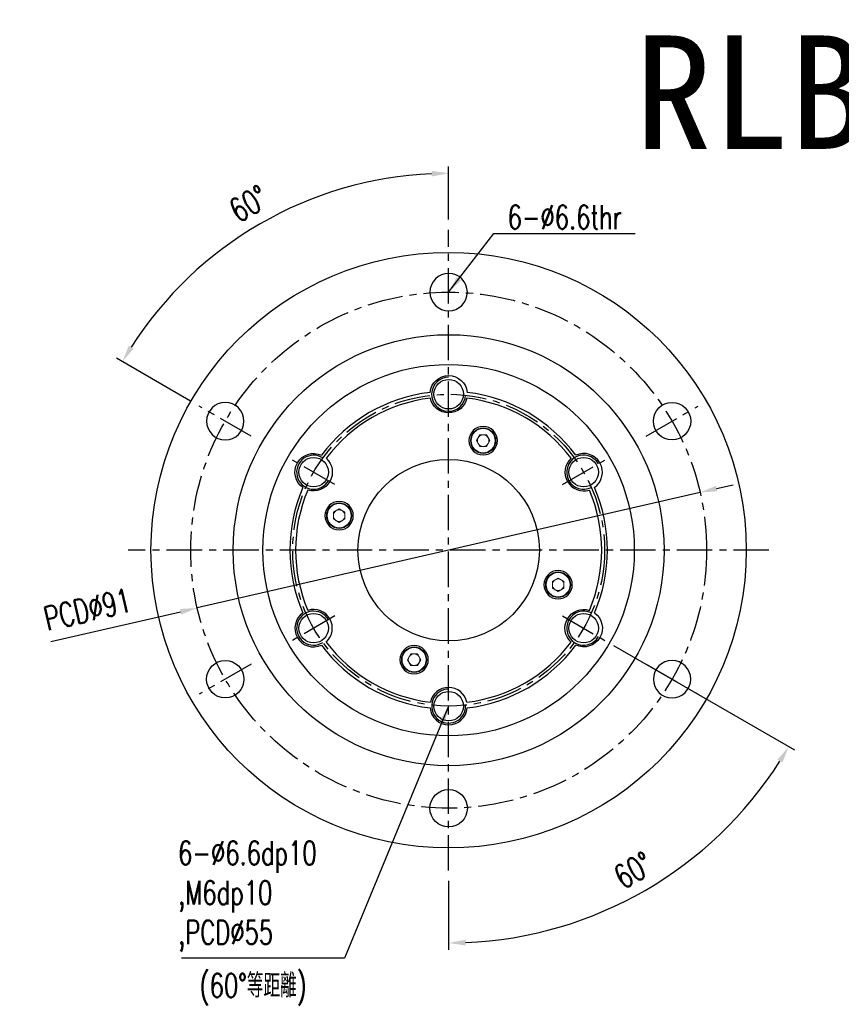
# Model space of a CAD drawing. Header units: millimetres. Extents: x -76 to 217, y -80 to 94.
# Tile 1 of 57: x -76 to 69, y -80 to 94. Entities that reach past the tile are written whole.
import ezdxf
from ezdxf.enums import TextEntityAlignment as Align

# ---------------------------------------------------------------- set-up
doc = ezdxf.new("R2010")
doc.units = ezdxf.units.MM
doc.linetypes.add('CENTER', pattern=[2, 1.25, -0.25, 0.25, -0.25])
for name, color, linetype in [('CHA', 7, 'Continuous'), ('CL', 1, 'CENTER'), ('DIM', 4, 'Continuous'), ('OUT', 3, 'Continuous')]:
    doc.layers.add(name, color=color, linetype=linetype)
doc.styles.add('DIM-7', font='SIMPLEX.shx', dxfattribs={"width": 0.7, "bigfont": 'chineset.shx'})
doc.styles.add('T', font='kaiu.ttf')
doc.dimstyles.new('CNS', dxfattribs={"dimtxt": 3.5, "dimasz": 2.5, "dimexe": 1, "dimexo": 1.5, "dimgap": 0.09, "dimtad": 0, "dimdsep": 46, "dimtxsty": 'DIM-7', "dimcen": 0.09, "dimclrd": 1, "dimclre": 1, "dimclrt": 4, "dimadec": 0, "dimazin": 0, "dimtfac": 1, "dimtix": 1, "dimtmove": 2, "dimatfit": 3, "dimfxl": 1, "dimtvp": 0.971429, "dimtolj": 1, "dimarcsym": 0})

# ---------------------------------------------------------------- blocks, each defined once
blk = doc.blocks.new('*D0')
at = {"layer": 'DEFPOINTS', "color": 0, "ltscale": 5}
for p in [(0, 56.5), (20.09, -11.6), (27.54, -15.9), (0, -56.5), (23.69, -65.09)]:
    blk.add_point(p, dxfattribs=at)
at = {"layer": 'DIM', "color": 7, "lineweight": -2, "ltscale": 5}
for p, q in [((29.1, -16.8), (61.03, -35.23)), ((0, -58.3), (0, -70.47))]:
    blk.add_line(p, q, dxfattribs=at)
blk.add_arc((0, 0), 69.27, 272.4817, 327.5183, dxfattribs=at)
at = {"layer": 'DIM', "color": 7, "ltscale": 5}
for points in [[(58, -36.94), (58.86, -37.46), (59.99, -34.63)], [(3.01, -69.7), (2.99, -68.7), (0, -69.27)]]:
    blk.add_solid(points, dxfattribs=at)
at = {"layer": 'DIM', "color": 7, "lineweight": 30, "ltscale": 5, "insert": (32.59, -56.45), "char_height": 4.2, "attachment_point": 5, "rotation": 30, "style": 'DIM-7'}
blk.add_mtext('\\A1;60°', dxfattribs=at)
blk = doc.blocks.new('*D1')
at = {"layer": 'DEFPOINTS', "color": 0}
for p in [(-22.73, 62.45), (0, 56.5), (-43.99, 25.4), (-34.81, 20.1), (0, -56.5)]:
    blk.add_point(p, dxfattribs=at)
at = {"layer": 'DIM', "color": 7, "lineweight": -2}
for p, q in [((0, 58.3), (0, 67.66)), ((-45.55, 26.3), (-58.59, 33.83))]:
    blk.add_line(p, q, dxfattribs=at)
blk.add_arc((0, 0), 66.46, 92.5867, 147.4133, dxfattribs=at)
at = {"layer": 'DIM', "color": 7}
for points in [[(-3.01, 66.89), (-2.99, 65.89), (0, 66.46)], [(-55.57, 35.53), (-56.42, 36.05), (-57.55, 33.23)]]:
    blk.add_solid(points, dxfattribs=at)
at = {"layer": 'DIM', "color": 7, "insert": (-35.27, 61.09), "char_height": 4.2, "attachment_point": 5, "rotation": 30, "style": 'DIM-7'}
blk.add_mtext('\\A1;60°', dxfattribs=at)
blk = doc.blocks.new('*D2')
at = {"layer": 'DEFPOINTS', "color": 0}
for p in [(44.34, 10.19), (-44.34, -10.19)]:
    blk.add_point(p, dxfattribs=at)
at = {"layer": 'DIM', "color": 7, "lineweight": -2}
for p, q in [((47.27, 10.86), (50.19, 11.53)), ((44.34, 10.19), (-44.34, -10.19)), ((-70.17, -16.12), (-47.27, -10.86))]:
    blk.add_line(p, q, dxfattribs=at)
at = {"layer": 'DIM', "color": 7}
for points in [[(47.16, 11.35), (47.38, 10.37), (44.34, 10.19)], [(-47.38, -10.37), (-47.16, -11.35), (-44.34, -10.19)]]:
    blk.add_solid(points, dxfattribs=at)
at = {"layer": 'DIM', "color": 7, "insert": (-63.68, -10.45), "char_height": 4.2, "attachment_point": 5, "rotation": 12.9404, "style": 'DIM-7'}
blk.add_mtext('\\A1;PCD∅91', dxfattribs=at)

msp = doc.modelspace()

# ---------------------------------------------------------------- linework, layer by layer
at = {"layer": 'CL', "color": 7, "lineweight": 30, "ltscale": 5}
for p, q in [((0, -56.5), (0, 56.5)), ((-34.814, 20.1), (-43.994, 25.4)), ((34.814, 20.1), (43.994, 25.4)), ((-20.092, 11.6), (-27.54, 15.9)), ((20.092, 11.6), (27.54, 15.9)), ((56.5, 0), (-56.5, 0)), ((-20.092, -11.6), (-27.54, -15.9)), ((20.092, -11.6), (27.54, -15.9)), ((-34.814, -20.1), (-43.994, -25.4)), ((34.814, -20.1), (43.994, -25.4))]:
    msp.add_line(p, q, dxfattribs=at)
for radius in [45.5, 27.5]:
    msp.add_circle((0, 0), radius, dxfattribs=at)
at = {"layer": 'DIM', "color": 7}
for centre, start, end in [((0, 27.5), 90, 356.87322), ((-23.816, 13.75), 56.87322, 330), ((23.816, 13.75), 30, 296.87322), ((-23.816, -13.75), 30, 303.12678), ((23.816, -13.75), 63.12678, 330), ((0, -27.5), 90, 3.12678)]:
    msp.add_arc(centre, 3, start, end, dxfattribs=at)
at = {"layer": 'OUT', "color": 7, "lineweight": 15}
for p, q in [((4.909, 19.313), (5.499, 20.335)), ((4.909, 19.313), (5.499, 18.29)), ((6.68, 20.335), (5.499, 20.335)), ((6.68, 20.335), (7.27, 19.313)), ((7.27, 19.313), (6.68, 18.29)), ((5.499, 18.29), (6.68, 18.29)), ((-20.335, 6.68), (-19.313, 7.27)), ((-19.313, 7.27), (-18.29, 6.68)), ((-20.335, 6.68), (-20.335, 5.499)), ((-19.313, 4.909), (-20.335, 5.499)), ((-19.313, 4.909), (-18.29, 5.499)), ((-18.29, 5.499), (-18.29, 6.68)), ((19.313, -4.909), (18.29, -5.499)), ((19.313, -4.909), (20.335, -5.499)), ((18.29, -5.499), (18.29, -6.68)), ((19.313, -7.27), (18.29, -6.68)), ((20.335, -6.68), (19.313, -7.27)), ((20.335, -6.68), (20.335, -5.499)), ((-7.27, -19.313), (-6.68, -18.29)), ((-5.499, -18.29), (-6.68, -18.29)), ((-4.909, -19.313), (-5.499, -18.29)), ((-6.68, -20.335), (-7.27, -19.313)), ((-6.68, -20.335), (-5.499, -20.335)), ((-4.909, -19.313), (-5.499, -20.335))]:
    msp.add_line(p, q, dxfattribs=at)
at = {"layer": 'OUT', "color": 7}
for centre, radius in [((0, 0), 52.5), ((0, 0), 38), ((0, 0), 38), ((0, 0), 32.75), ((0, 27.5), 2.6), ((39.404, 22.75), 3.3), ((-23.816, 13.75), 2.6), ((0, 0), 16), ((23.816, 13.75), 2.6), ((-23.816, -13.75), 2.6), ((23.816, -13.75), 2.6), ((-39.404, -22.75), 3.3), ((0, -27.5), 2.6), ((0, -45.5), 3.3)]:
    msp.add_circle(centre, radius, dxfattribs=at)
at = {"layer": 'OUT', "color": 7, "extrusion": (0, 0, -1)}
for centre, radius in [((0, 45.5), 3.3), ((39.404, 22.75), 3.3), ((-6.089, 19.313), 2.5), ((19.313, 6.089), 2.5), ((-19.313, -6.089), 2.5), ((6.089, -19.313), 2.5), ((-39.404, -22.75), 3.3)]:
    msp.add_circle(centre, radius, dxfattribs=at)
at = {"layer": 'OUT', "color": 7, "lineweight": 15}
for centre, radius in [((6.089, 19.313), 2.25), ((6.089, 19.313), 2.125), ((-19.313, 6.089), 2.25), ((-19.313, 6.089), 2.125), ((19.313, -6.089), 2.25), ((19.313, -6.089), 2.125), ((-6.089, -19.313), 2.25), ((-6.089, -19.313), 2.125)]:
    msp.add_circle(centre, radius, dxfattribs=at)
at = {"layer": 'OUT', "color": 7, "extrusion": (0, 0, -1)}
for centre, start, end in [((0, 27.5), 5.33004, 174.66996), ((0, 27.5), 192.13042, 347.86958), ((23.816, 13.75), 305.33004, 114.66996), ((23.816, 13.75), 132.13042, 287.86958), ((-23.816, -13.75), 312.13042, 107.86958), ((-23.816, -13.75), 125.33004, 294.66996)]:
    msp.add_arc(centre, 3.3, start, end, dxfattribs=at)
at = {"layer": 'OUT', "color": 7}
for centre, radius, start, end in [((0, 0), 28, 96.73905, 143.26095), ((0, 0), 28, 36.73905, 83.26095), ((0, 0), 27, 96.86286, 143.13714), ((0, 0), 27, 36.86286, 83.13714), ((23.816, 13.75), 3.3, 132.13042, 287.86958), ((23.816, 13.75), 3.3, 305.33004, 114.66996), ((0, 0), 28, 156.73905, 203.26095), ((0, 0), 27, 156.86286, 203.13714), ((0, 0), 27, 336.86286, 23.13714), ((0, 0), 28, 336.73905, 23.26095), ((-23.816, -13.75), 3.3, 125.33004, 294.66996), ((-23.816, -13.75), 3.3, 312.13042, 107.86958), ((0, 0), 28, 216.73905, 263.26095), ((0, 0), 27, 216.86286, 263.13714), ((0, 0), 27, 276.86286, 323.13714), ((0, 0), 28, 276.73905, 323.26095), ((0, -27.5), 3.3, 12.13042, 167.86958), ((0, -27.5), 3.3, 185.33004, 354.66996)]:
    msp.add_arc(centre, radius, start, end, dxfattribs=at)
at = {"layer": 'OUT', "color": 7, "lineweight": 15}
for centre, start, end in [((6.089, 19.313), 150, 210), ((6.089, 19.313), 90, 150), ((6.089, 19.313), 30, 90), ((6.089, 19.313), 330, 30), ((6.089, 19.313), 210, 270), ((6.089, 19.313), 270, 330), ((-19.313, 6.089), 120, 180), ((-19.313, 6.089), 60, 120), ((-19.313, 6.089), 0, 60), ((-19.313, 6.089), 180, 240), ((-19.313, 6.089), 300, 0), ((-19.313, 6.089), 240, 300), ((19.313, -6.089), 120, 180), ((19.313, -6.089), 60, 120), ((19.313, -6.089), 0, 60), ((19.313, -6.089), 180, 240), ((19.313, -6.089), 300, 0), ((19.313, -6.089), 240, 300), ((-6.089, -19.313), 150, 210), ((-6.089, -19.313), 90, 150), ((-6.089, -19.313), 30, 90), ((-6.089, -19.313), 330, 30), ((-6.089, -19.313), 210, 270), ((-6.089, -19.313), 270, 330)]:
    msp.add_arc(centre, 1.023, start, end, dxfattribs=at)

# ---------------------------------------------------------------- texts
at = {"layer": 'CHA', "style": 'T'}
msp.add_text('RLBF32', height=20, dxfattribs=at).set_placement((73.647, 80.597), align=Align.MIDDLE)
at = {"layer": 'DIM', "color": 7, "char_height": 4.2, "attachment_point": 7, "style": 'DIM-7'}
for s, insert in [('\\A1;6-%%C6.6thr', (10.405, 56.627)), ('6-%%C6.6dp10\\P,M6dp10\\P,PCD%%C55', (-47.718, -70.769)), ('(60%%D等距離)', (-43.92, -80.268))]:
    msp.add_mtext(s, dxfattribs=dict(at, insert=insert))

# ---------------------------------------------------------------- dimensions: what is measured, and where the dimension line sits
at = {"layer": 'DIM', "color": 7}
dim = msp.add_angular_dim_2l(base=(-22.729, 62.447), line1=((-34.814, 20.1), (-43.994, 25.4)), line2=((0, -56.5), (0, 56.5)), dimstyle='CNS', override={"dimscale": 1.2, "dimclrd": 7, "dimclre": 7, "dimclrt": 7}, dxfattribs=at)
dim.commit()
dim.dimension.update_dxf_attribs({"geometry": '*D1', "text_midpoint": (-35.268, 61.085)})
at = {"layer": 'DIM', "color": 7, "lineweight": 30, "ltscale": 5}
dim = msp.add_angular_dim_2l(base=(23.691, -65.089), line1=((0, -56.5), (0, 56.5)), line2=((20.092, -11.6), (27.54, -15.9)), dimstyle='CNS', override={"dimscale": 1.2, "dimclrd": 7, "dimclre": 7, "dimclrt": 7}, dxfattribs=at)
dim.commit()
dim.dimension.update_dxf_attribs({"geometry": '*D0', "text_midpoint": (32.593, -56.453)})
at = {"layer": 'DIM', "color": 7}
dim = msp.add_diameter_dim_2p(p1=(44.344, 10.189), p2=(-44.344, -10.189), text='PCD<>', dimstyle='CNS', override={"dimscale": 1.2, "dimclrd": 7, "dimclre": 7, "dimclrt": 7, "dimtmove": 0}, dxfattribs=at)
dim.commit()
dim.dimension.update_dxf_attribs({"geometry": '*D2', "text_midpoint": (-62.769, -14.423), "dimtype": 163})

# ---------------------------------------------------------------- leaders
at = {"layer": 'DIM', "color": 7, "annotation_type": 0, "has_hookline": 1}
for points, hookline_direction, text_width in [([(0, 45.5), (7.947, 55.851), (10.947, 55.851)], 0, 21.84), ([(0, -27.5), (-18.396, -71.933), (-21.396, -71.933)], 1, 25.62)]:
    msp.add_leader(points, dimstyle='CNS', override={"dimscale": 1.2, "dimgap": 0.09, "dimtad": 1, "dimclrd": 7, "dimclre": 4}, dxfattribs=dict(at, hookline_direction=hookline_direction, text_width=text_width))

doc.saveas('drawing.dxf')
